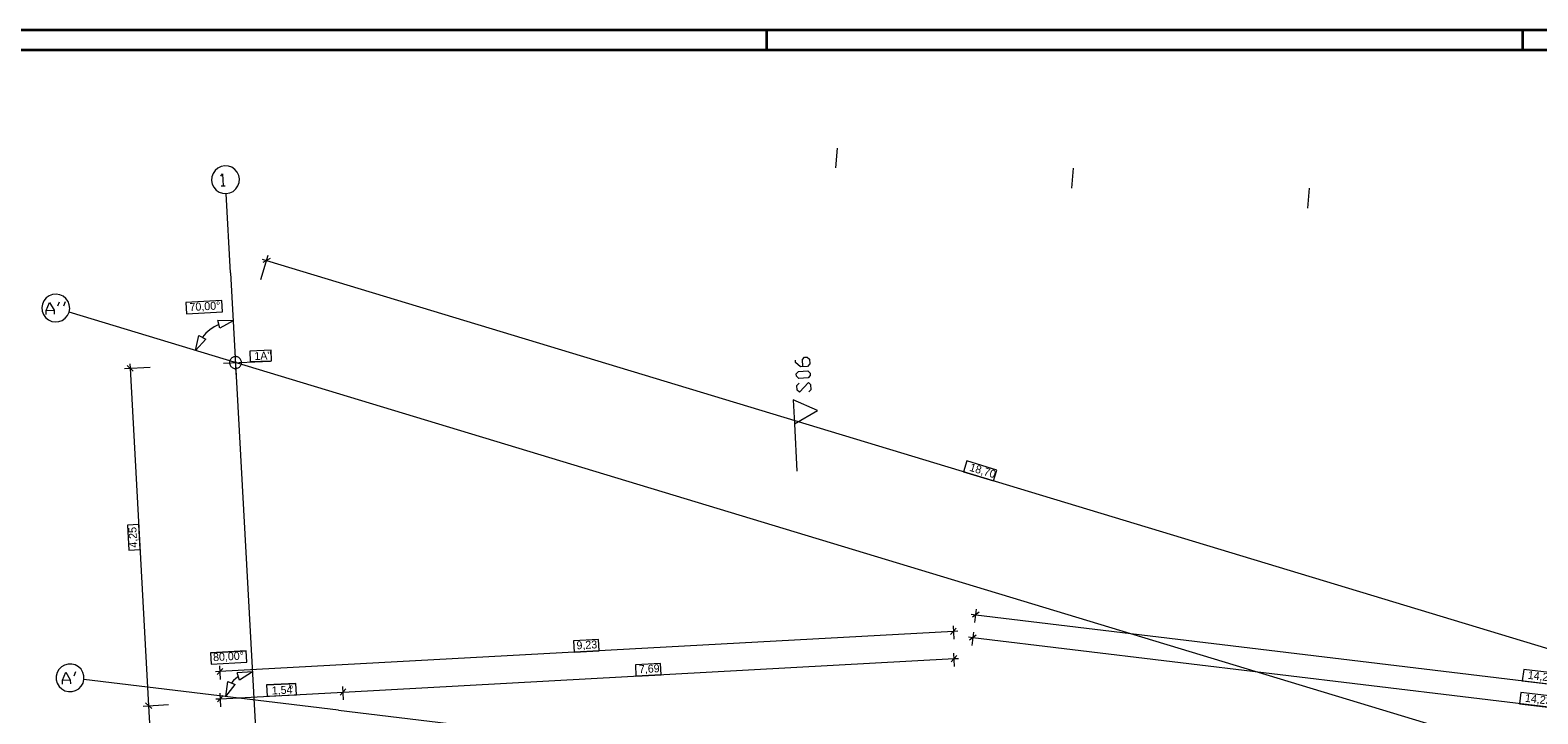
# Model space of a CAD drawing. Extents: x -181 to 1388, y 138 to 979.
# Tile 13 of 30: x 224 to 603, y 807 to 979. Entities that reach past the tile are written whole.
import ezdxf

# ---------------------------------------------------------------- set-up
doc = ezdxf.new("R2010")
doc.units = 0
doc.layers.get('0').update_dxf_attribs({"lineweight": 25})
for name, color, linetype, lineweight, true_color in [('01 Dachaufsicht - Bemaßung', 9, 'Continuous', 18, 0x808080), ('01 Schnitt Marker Gebäude', 9, 'Continuous', 18, 0x808080), ('01AFU Allgemein Bemaßung', 9, 'Continuous', 18, 0x808080), ('20 Möblierung', 9, 'Continuous', 18, 0x808080)]:
    doc.layers.add(name, color=color, linetype=linetype, lineweight=lineweight, true_color=true_color)
for name, color, linetype, lineweight in [('02 Raster Bemaßung', 7, 'Continuous', 18), ('02 Raster Gebäude', 7, 'Continuous', 18), ('Rahmen-A0U86KLAPE', 7, 'Continuous', 35), ('X_Rahmen', 7, 'Continuous', 25)]:
    doc.layers.add(name, color=color, linetype=linetype, lineweight=lineweight)
doc.styles.get("Standard").update_dxf_attribs({"font": 'arial.ttf'})

# ---------------------------------------------------------------- blocks, each defined once
blk = doc.blocks.new('Blockreferenz-A07F5VVBWF')
at = {"layer": 'Rahmen-A0U86KLAPE', "color": 0, "linetype": 'ByBlock', "ltscale": 0.35}
for p, q in [((1388.17, 978.99), (-180.83, 978.99)), ((409.17, 978.99), (409.17, 973.99)), ((599.17, 978.99), (599.17, 973.99)), ((-160.83, 973.99), (1383.17, 973.99))]:
    blk.add_line(p, q, dxfattribs=at)
blk = doc.blocks.new('Referenz-A07F5VVIWF')
at = {"layer": '01 Dachaufsicht - Bemaßung', "color": 0, "linetype": 'Continuous', "ltscale": 0.037908}
for p, q in [((460.61, 832.03), (461.73, 831.9)), ((462.57, 832.55), (460.9, 831.25)), ((461.49, 829.91), (461.9, 833.3)), ((461.73, 831.9), (744.32, 797.77)), ((456.13, 827.71), (271.77, 817.62)), ((455.42, 826.92), (456.84, 828.5)), ((456.05, 829.12), (456.24, 825.72)), ((457.25, 827.78), (456.13, 827.71)), ((461.03, 826.12), (459.92, 826.26)), ((461.87, 826.78), (460.2, 825.47)), ((461.2, 827.52), (460.79, 824.14)), ((743.63, 791.99), (461.03, 826.12)), ((366.96, 825.67), (360.63, 825.32)), ((360.63, 825.32), (360.79, 822.47)), ((360.79, 822.47), (367.11, 822.81)), ((367.11, 822.81), (366.96, 825.67)), ((271.7, 819.03), (271.88, 815.63)), ((302.75, 812.45), (456.28, 820.86)), ((382.52, 819.65), (376.2, 819.31)), ((376.2, 819.31), (376.35, 816.45)), ((382.68, 816.8), (382.52, 819.65)), ((455.57, 820.07), (456.98, 821.65)), ((456.39, 818.86), (456.2, 822.26)), ((456.28, 820.86), (457.4, 820.92)), ((271.77, 817.62), (270.65, 817.56)), ((272.48, 818.41), (271.06, 816.83)), ((382.68, 816.8), (376.35, 816.45)), ((376.35, 816.45), (382.68, 816.8)), ((599.45, 818.11), (599.1, 815.28)), ((599.1, 815.28), (606.94, 814.33)), ((607.29, 817.17), (599.45, 818.11)), ((272.63, 811.56), (271.21, 809.98)), ((272.03, 808.77), (271.84, 812.17)), ((271.92, 810.77), (302.75, 812.45)), ((283.5, 814.23), (290.86, 814.64)), ((290.86, 814.64), (283.5, 814.23)), ((283.5, 814.23), (283.66, 811.38)), ((283.66, 811.38), (291.01, 811.78)), ((291.01, 811.78), (290.86, 814.64)), ((303.46, 813.24), (302.04, 811.66)), ((302.86, 810.46), (302.67, 813.86)), ((598.75, 812.34), (598.41, 809.5)), ((606.59, 811.39), (598.75, 812.34)), ((270.79, 810.71), (271.92, 810.77)), ((598.41, 809.5), (606.25, 808.55))]:
    blk.add_line(p, q, dxfattribs=at)
at = {"layer": '01 Schnitt Marker Gebäude', "color": 0, "linetype": 'Continuous', "ltscale": 0.2916}
for p, q in [((416.48, 895.4), (416.44, 895.98)), ((417.71, 894.3), (416.48, 895.4)), ((419.45, 894.39), (417.71, 894.3)), ((418.19, 896.08), (418.74, 896.69)), ((418.29, 894.33), (418.19, 896.08)), ((418.74, 896.69), (419.33, 896.72)), ((419.33, 896.72), (419.94, 896.17)), ((420, 895.01), (419.45, 894.39)), ((419.94, 896.17), (420, 895.01)), ((416.64, 892.49), (417.19, 893.1)), ((416.67, 891.9), (416.64, 892.49)), ((417.28, 891.35), (416.67, 891.9)), ((417.19, 893.1), (419.52, 893.23)), ((419.61, 891.48), (417.28, 891.35)), ((419.52, 893.23), (420.13, 892.68)), ((420.16, 892.1), (419.61, 891.48)), ((420.13, 892.68), (420.16, 892.1)), ((416.8, 889.57), (417.35, 890.19)), ((416.86, 888.41), (416.8, 889.57)), ((417.47, 887.86), (416.86, 888.41)), ((419.68, 890.32), (417.47, 887.86)), ((420.29, 889.77), (419.68, 890.32)), ((419.8, 887.99), (420.35, 888.6)), ((420.35, 888.6), (420.29, 889.77))]:
    blk.add_line(p, q, dxfattribs=at)
at = {"layer": '01 Schnitt Marker Gebäude', "color": 0, "linetype": 'Continuous', "ltscale": 0.037908}
for p, q in [((415.82, 885.97), (416.15, 879.97)), ((421.97, 883.3), (415.82, 885.97)), ((416.15, 879.97), (421.97, 883.3))]:
    blk.add_line(p, q, dxfattribs=at)
at = {"layer": '01 Schnitt Marker Gebäude', "color": 0, "linetype": 'Continuous', "ltscale": 0.0729}
blk.add_line((416.15, 879.97), (416.8, 867.99), dxfattribs=at)
at = {"layer": '01AFU Allgemein Bemaßung', "color": 0, "linetype": 'Continuous', "ltscale": 0.037908}
for p, q in [((272.26, 910.93), (263.25, 910.43)), ((263.25, 910.43), (263.4, 907.58)), ((272.41, 908.07), (272.26, 910.93)), ((263.4, 907.58), (272.41, 908.07)), ((269.38, 822.35), (278.39, 822.85)), ((278.39, 822.85), (269.38, 822.35)), ((269.38, 822.35), (269.54, 819.5)), ((278.55, 819.99), (278.39, 822.85)), ((269.54, 819.5), (278.55, 819.99))]:
    blk.add_line(p, q, dxfattribs=at)
at = {"layer": '01AFU Allgemein Bemaßung', "color": 0, "linetype": 'Continuous', "ltscale": 0.052488}
for p, q in [((271.73, 903.98), (271.27, 905.93)), ((275.13, 905.82), (271.27, 905.93)), ((275.13, 905.82), (271.73, 903.98)), ((265.67, 898.4), (266.48, 902.17)), ((266.48, 902.17), (268.26, 901.26)), ((268.24, 902.72), (267.37, 901.72)), ((269.23, 903.6), (268.24, 902.72)), ((270.32, 904.35), (269.23, 903.6)), ((271.5, 904.95), (270.32, 904.35)), ((265.67, 898.4), (268.26, 901.26)), ((273.3, 811.3), (273.78, 815.14)), ((273.78, 815.14), (275.64, 814.38)), ((275.22, 815.36), (274.71, 814.76)), ((275.79, 815.89), (275.22, 815.36)), ((276.42, 816.36), (275.79, 815.89)), ((279.96, 817.54), (276.1, 817.31)), ((276.73, 815.41), (276.1, 817.31)), ((279.96, 817.54), (276.73, 815.41)), ((273.3, 811.3), (275.64, 814.38))]:
    blk.add_line(p, q, dxfattribs=at)
at = {"layer": '02 Raster Bemaßung', "linetype": 'Continuous', "ltscale": 0.052488}
for p, q in [((282.02, 916.21), (283.88, 922.34)), ((282.4, 921.32), (283.47, 921)), ((284.41, 921.5), (282.54, 920.5)), ((283.47, 921), (641.4, 812.48)), ((250.01, 893.2), (248.43, 894.61)), ((249.16, 895.03), (249.22, 893.91)), ((247.82, 893.83), (254.22, 894.18)), ((249.22, 893.91), (253.87, 809.01)), ((252.47, 808.93), (258.86, 809.28)), ((254.66, 808.3), (253.08, 809.71)), ((253.87, 809.01), (255.57, 778.01))]:
    blk.add_line(p, q, dxfattribs=at)
at = {"layer": '02 Raster Bemaßung', "linetype": 'Continuous', "ltscale": 0.037908}
for p, q in [((459.48, 870.59), (458.65, 867.86)), ((458.65, 867.86), (466.21, 865.56)), ((467.04, 868.3), (459.48, 870.59)), ((466.21, 865.56), (467.04, 868.3)), ((251.4, 854.62), (248.55, 854.46)), ((248.55, 854.46), (248.9, 848.14)), ((251.75, 848.3), (251.4, 854.62)), ((248.9, 848.14), (251.75, 848.3))]:
    blk.add_line(p, q, dxfattribs=at)
at = {"layer": '02 Raster Gebäude', "linetype": 'Continuous', "ltscale": 0.009448}
for p, q in [((270.58, 943.69), (270.06, 942.94)), ((271.27, 944.28), (270.58, 943.69)), ((272.09, 944.68), (271.27, 944.28)), ((272.99, 944.85), (272.09, 944.68)), ((273.9, 944.78), (272.99, 944.85)), ((274.77, 944.48), (273.9, 944.78)), ((275.52, 943.96), (274.77, 944.48)), ((276.11, 943.27), (275.52, 943.96)), ((269.76, 942.07), (269.69, 941.16)), ((269.69, 941.16), (269.86, 940.26)), ((270.06, 942.94), (269.76, 942.07)), ((269.86, 940.26), (270.25, 939.44)), ((275.79, 939.02), (276.31, 939.77)), ((276.51, 942.44), (276.11, 943.27)), ((276.31, 939.77), (276.61, 940.63)), ((276.68, 941.54), (276.51, 942.44)), ((276.61, 940.63), (276.68, 941.54)), ((270.25, 939.44), (270.85, 938.75)), ((270.85, 938.75), (271.6, 938.23)), ((271.6, 938.23), (272.46, 937.93)), ((272.46, 937.93), (273.37, 937.86)), ((273.37, 937.86), (274.27, 938.03)), ((274.47, 917.89), (273.37, 937.86)), ((274.27, 938.03), (275.1, 938.42)), ((275.1, 938.42), (275.79, 939.02)), ((274.47, 917.89), (311.17, 247.21)), ((227.17, 910.07), (227.02, 909.17)), ((227.55, 910.9), (227.17, 910.07)), ((228.13, 911.61), (227.55, 910.9)), ((228.87, 912.14), (228.13, 911.61)), ((229.72, 912.46), (228.87, 912.14)), ((230.63, 912.55), (229.72, 912.46)), ((231.53, 912.4), (230.63, 912.55)), ((232.37, 912.03), (231.53, 912.4)), ((233.07, 911.45), (232.37, 912.03)), ((233.6, 910.7), (233.07, 911.45)), ((233.93, 909.85), (233.6, 910.7)), ((234.02, 908.94), (233.93, 909.85)), ((227.02, 909.17), (227.11, 908.26)), ((227.11, 908.26), (227.43, 907.4)), ((227.43, 907.4), (227.96, 906.66)), ((227.96, 906.66), (228.67, 906.08)), ((228.67, 906.08), (229.5, 905.7)), ((229.5, 905.7), (230.4, 905.56)), ((230.4, 905.56), (231.31, 905.65)), ((231.31, 905.65), (232.17, 905.97)), ((232.17, 905.97), (232.91, 906.5)), ((232.91, 906.5), (233.49, 907.21)), ((233.49, 907.21), (233.87, 908.04)), ((233.87, 908.04), (234.02, 908.94)), ((295.58, 889.33), (233.87, 908.04)), ((275.82, 892.36), (275.58, 898.35)), ((272.7, 895.23), (284.46, 895.71)), ((1060.05, 657.55), (295.58, 889.33)), ((231.96, 818.78), (231.32, 818.12)), ((232.75, 819.24), (231.96, 818.78)), ((233.63, 819.49), (232.75, 819.24)), ((234.54, 819.5), (233.63, 819.49)), ((235.43, 819.27), (234.54, 819.5)), ((236.22, 818.82), (235.43, 819.27)), ((236.88, 818.18), (236.22, 818.82)), ((230.88, 817.33), (230.65, 816.44)), ((230.65, 816.44), (230.66, 815.53)), ((230.66, 815.53), (230.91, 814.65)), ((231.32, 818.12), (230.88, 817.33)), ((237.34, 817.4), (236.88, 818.18)), ((236.93, 813.92), (237.37, 814.72)), ((237.59, 816.52), (237.34, 817.4)), ((237.37, 814.72), (237.6, 815.6)), ((237.6, 815.6), (237.59, 816.52)), ((301.62, 807.89), (237.6, 815.6)), ((230.91, 814.65), (231.37, 813.86)), ((231.37, 813.86), (232.03, 813.22)), ((232.03, 813.22), (232.82, 812.77)), ((232.82, 812.77), (233.71, 812.55)), ((233.71, 812.55), (234.62, 812.56)), ((234.62, 812.56), (235.5, 812.8)), ((235.5, 812.8), (236.29, 813.27)), ((236.29, 813.27), (236.93, 813.92)), ((301.62, 807.89), (815.81, 745.97))]:
    blk.add_line(p, q, dxfattribs=at)
at = {"layer": '02 Raster Gebäude', "linetype": 'Continuous', "ltscale": 0.2916}
for p, q in [((271.99, 942.28), (272.46, 942.81)), ((272.12, 939.78), (273.12, 939.84)), ((272.46, 942.81), (272.62, 939.81)), ((228.09, 908.42), (228.97, 910.47)), ((228.97, 910.47), (230.08, 908.53)), ((231.03, 909.58), (231.47, 910.61)), ((232.52, 909.66), (232.97, 910.69)), ((228.09, 908.42), (230.08, 908.53)), ((228.14, 907.42), (228.09, 908.42)), ((230.08, 908.53), (230.14, 907.53)), ((232.18, 815.41), (233.07, 817.46)), ((232.18, 815.41), (234.18, 815.52)), ((232.24, 814.41), (232.18, 815.41)), ((233.07, 817.46), (234.18, 815.52)), ((234.18, 815.52), (234.23, 814.52)), ((235.12, 816.57), (235.57, 817.6))]:
    blk.add_line(p, q, dxfattribs=at)
at = {"layer": '02 Raster Gebäude', "linetype": 'Continuous', "ltscale": 0.037908}
for p, q in [((284.66, 898.43), (279.28, 898.21)), ((279.28, 898.21), (279.38, 895.59)), ((284.77, 895.81), (284.66, 898.43)), ((279.38, 895.59), (284.77, 895.81))]:
    blk.add_line(p, q, dxfattribs=at)
at = {"layer": '02 Raster Gebäude', "linetype": 'Continuous', "ltscale": 0.052488}
for p, q in [((274.21, 895.49), (274.2, 895.29)), ((274.2, 895.29), (274.22, 895.1)), ((274.24, 895.68), (274.21, 895.49)), ((274.22, 895.1), (274.27, 894.91)), ((274.29, 895.87), (274.24, 895.68)), ((274.27, 894.91), (274.34, 894.73)), ((274.37, 896.05), (274.29, 895.87)), ((274.34, 894.73), (274.43, 894.55)), ((274.48, 896.22), (274.37, 896.05)), ((274.43, 894.55), (274.55, 894.39)), ((274.6, 896.37), (274.48, 896.22)), ((274.55, 894.39), (274.68, 894.25)), ((274.74, 896.51), (274.6, 896.37)), ((274.9, 896.62), (274.74, 896.51)), ((275.07, 896.72), (274.9, 896.62)), ((275.25, 896.79), (275.07, 896.72)), ((275.45, 896.83), (275.25, 896.79)), ((275.64, 896.85), (275.45, 896.83)), ((275.84, 896.85), (275.64, 896.85)), ((276.03, 896.82), (275.84, 896.85)), ((276.22, 896.76), (276.03, 896.82)), ((276.4, 896.68), (276.22, 896.76)), ((276.57, 896.58), (276.4, 896.68)), ((276.72, 896.46), (276.57, 896.58)), ((276.66, 894.2), (276.8, 894.34)), ((276.85, 896.32), (276.72, 896.46)), ((276.8, 894.34), (276.93, 894.49)), ((276.97, 896.16), (276.85, 896.32)), ((276.93, 894.49), (277.03, 894.66)), ((277.06, 895.98), (276.97, 896.16)), ((277.03, 894.66), (277.11, 894.84)), ((277.13, 895.8), (277.06, 895.98)), ((277.11, 894.84), (277.16, 895.03)), ((277.18, 895.61), (277.13, 895.8)), ((277.16, 895.03), (277.19, 895.22)), ((277.2, 895.42), (277.18, 895.61)), ((277.19, 895.22), (277.2, 895.42)), ((274.68, 894.25), (274.84, 894.13)), ((274.84, 894.13), (275, 894.03)), ((275, 894.03), (275.18, 893.95)), ((275.18, 893.95), (275.37, 893.89)), ((275.37, 893.89), (275.57, 893.86)), ((275.57, 893.86), (275.76, 893.86)), ((275.76, 893.86), (275.96, 893.88)), ((275.96, 893.88), (276.15, 893.92)), ((276.15, 893.92), (276.33, 893.99)), ((276.33, 893.99), (276.5, 894.09)), ((276.5, 894.09), (276.66, 894.2))]:
    blk.add_line(p, q, dxfattribs=at)
at = {"layer": '20 Möblierung', "color": 0, "linetype": 'Continuous', "ltscale": 9.447842}
for p, q in [((426.93, 949.28), (426.5, 944.3)), ((486.21, 944.23), (485.79, 939.25)), ((545.5, 939.19), (545.08, 934.2))]:
    blk.add_line(p, q, dxfattribs=at)
at = {"layer": '01 Dachaufsicht - Bemaßung', "color": 0, "linetype": 'ByBlock', "ltscale": 0.2916, "attachment_point": 1}
for s, insert, char_height, rotation in [('{\\fCentury Gothic;9,23}', (361.34, 825.18), 2, 3.1327), ('{\\fCentury Gothic;7,69}', (377.03, 819.17), 2, 3.1327), ('{\\fCentury Gothic;14,23}', (600.64, 817.79), 2, 353.1125), ('{\\fCentury Gothic;1,54}', (284.75, 813.82), 2, 3.1327), ('{\\fCentury Gothic;5}', (289.07, 814.6), 1.32, 3.1327), ('{\\fCentury Gothic;14,23}', (599.94, 812.01), 2, 353.1125)]:
    blk.add_mtext(s, dxfattribs=dict(at, insert=insert, char_height=char_height, rotation=rotation))
at = {"layer": '01AFU Allgemein Bemaßung', "color": 0, "linetype": 'ByBlock', "ltscale": 0.2916, "char_height": 2, "attachment_point": 1, "rotation": 3.1327}
for s, insert in [('{\\fCentury Gothic;70,00°}', (264.08, 910.3)), ('{\\fCentury Gothic;80,00°}', (270, 822.21))]:
    blk.add_mtext(s, dxfattribs=dict(at, insert=insert))
at = {"layer": '02 Raster Bemaßung', "linetype": 'ByBlock', "ltscale": 0.2916, "char_height": 2, "attachment_point": 1}
for s, insert, rotation in [('{\\fCentury Gothic;18,70}', (460.59, 870.07), 343.1337), ('{\\fCentury Gothic;4,25}', (249.04, 848.72), 93.1327)]:
    blk.add_mtext(s, dxfattribs=dict(at, insert=insert, rotation=rotation))
at = {"layer": '02 Raster Gebäude', "linetype": 'ByBlock', "ltscale": 0.2916, "insert": (280.39, 897.97), "char_height": 2, "attachment_point": 1, "rotation": 2.3207}
blk.add_mtext("{\\fCentury Gothic;1A''}", dxfattribs=at)

msp = doc.modelspace()

# ---------------------------------------------------------------- block references
at = {"color": 8, "lineweight": 25, "ltscale": 12.5, "true_color": 0x808080}
msp.add_blockref('Referenz-A07F5VVIWF', (0, 0), dxfattribs=at)
at = {"layer": 'X_Rahmen', "ltscale": 0.25}
msp.add_blockref('Blockreferenz-A07F5VVBWF', (0, 0), dxfattribs=at)

doc.saveas('drawing.dxf')
